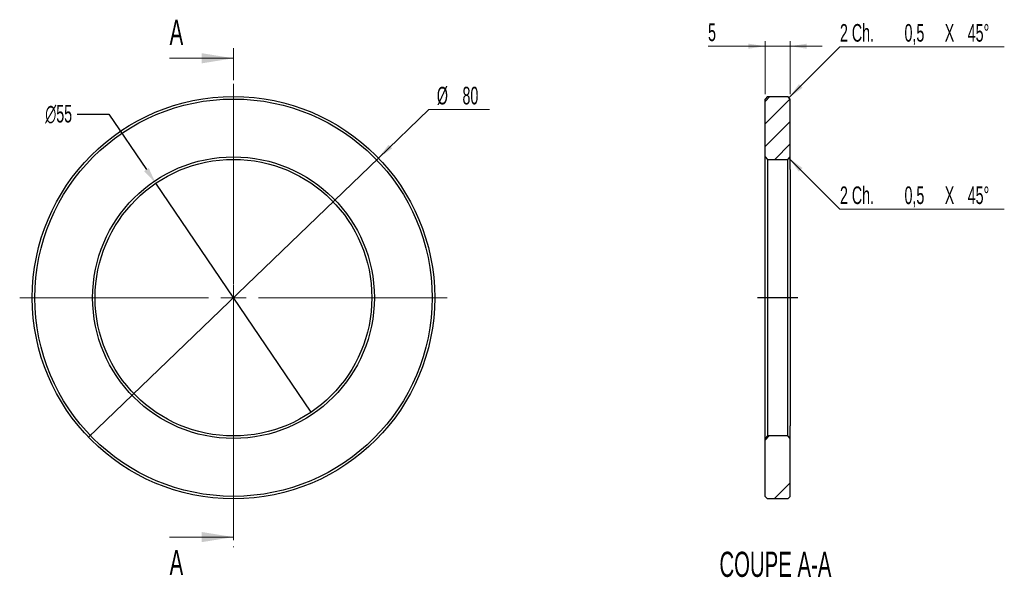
# Model space of a CAD drawing. Header units: millimetres. Extents: x 80 to 276, y 133 to 244.
import ezdxf

# ---------------------------------------------------------------- set-up
doc = ezdxf.new("R2010")
doc.units = ezdxf.units.MM
doc.header["$PDSIZE"] = -1
doc.linetypes.add('CENTER', pattern=[10.16, 6.35, -1.27, 1.27, -1.27])
doc.linetypes.add('CENTERX2', pattern=[20.32, 12.7, -2.54, 2.54, -2.54])
doc.styles.add('SLDTEXTSTYLE1', font='TXT', dxfattribs={"width": 0.605})
doc.dimstyles.new('SLDDIMSTYLE0', dxfattribs={"dimtxt": 3.5, "dimasz": 3.302, "dimexe": 0, "dimexo": 0.0625, "dimgap": 0.875, "dimtad": 0, "dimtih": 1, "dimtoh": 1, "dimrnd": 1e-09, "dimzin": 12, "dimdsep": 46, "dimtxsty": 'SLDTEXTSTYLE1', "dimblk1": 'NONE', "dimsah": 1, "dimcen": 0, "dimadec": 0, "dimazin": 3, "dimtfac": 1, "dimtmove": 0, "dimatfit": 3, "dimldrblk": 'NONE', "dimfxl": 1, "dimfrac": 2, "dimtolj": 1, "dimtzin": 12, "dimarcsym": 0})
doc.dimstyles.new('SLDDIMSTYLE1', dxfattribs={"dimtxt": 3.5, "dimasz": 3.302, "dimexe": 0, "dimexo": 0.0625, "dimgap": 0.875, "dimtad": 1, "dimrnd": 1e-09, "dimzin": 12, "dimdsep": 46, "dimtxsty": 'SLDTEXTSTYLE1', "dimsah": 1, "dimcen": 0.09, "dimadec": 0, "dimazin": 3, "dimtfac": 1, "dimtmove": 0, "dimatfit": 0, "dimfxl": 1, "dimfrac": 2, "dimtolj": 1, "dimtzin": 12, "dimarcsym": 0})

# ---------------------------------------------------------------- blocks, each defined once
blk = doc.blocks.new('_D')
at = {"color": 7, "linetype": 'Continuous', "lineweight": 0, "transparency": 16777216}
for p, q in [((151.14, 216.73), (161.17, 226.39)), ((161.17, 226.39), (173.21, 226.39)), ((93.53, 161.22), (151.14, 216.73))]:
    blk.add_line(p, q, dxfattribs=at)
at = {"color": 7, "linetype": 'Continuous', "lineweight": 18, "transparency": 16777216}
blk.add_solid([(151.14, 216.73), (153.87, 218.65), (153.17, 219.39)], dxfattribs=at)
at = {"color": 7, "linetype": 'Continuous', "lineweight": 18, "transparency": 16777216, "char_height": 3.5, "attachment_point": 1, "style": 'SLDTEXTSTYLE1'}
for s, insert in [('%%c', (162.76, 230.9)), ('80', (167.86, 230.91))]:
    blk.add_mtext(s, dxfattribs=dict(at, insert=insert))
blk = doc.blocks.new('_None')
blk = doc.blocks.new('SW_CENTERMARKSYMBOL_0')
at = {"color": 0, "linetype": 'Continuous', "lineweight": 18}
for p, q in [((0, 5), (0, 42.5)), ((0, 0), (0, 2.5)), ((-5, 0), (-42.5, 0)), ((0, 0), (-2.5, 0)), ((0, 0), (0, -2.5)), ((0, 0), (2.5, 0)), ((5, 0), (42.5, 0)), ((0, -5), (0, -42.5))]:
    blk.add_line(p, q, dxfattribs=at)
blk = doc.blocks.new('SW_CENTERMARKSYMBOL_1')
at = {"color": 0, "linetype": 'Continuous', "lineweight": 18}
for p, q in [((0, 5), (0, 42.5)), ((0, 0), (0, 2.5)), ((-5, 0), (-42.5, 0)), ((0, 0), (-2.5, 0)), ((0, 0), (0, -2.5)), ((0, 0), (2.5, 0)), ((5, 0), (42.5, 0)), ((0, -5), (0, -42.5))]:
    blk.add_line(p, q, dxfattribs=at)
blk = doc.blocks.new('_D_2')
at = {"color": 7, "linetype": 'Continuous', "lineweight": 0, "transparency": 16777216}
for p, q in [((228, 238.97), (216.67, 238.97)), ((228, 229.47), (228, 239.97)), ((228, 238.97), (233, 238.97)), ((233, 229.47), (233, 239.97)), ((233, 238.97), (239.35, 238.97))]:
    blk.add_line(p, q, dxfattribs=at)
at = {"color": 7, "linetype": 'Continuous', "lineweight": 18, "transparency": 16777216}
for points in [[(228, 238.97), (224.7, 239.48), (224.7, 238.47)], [(233, 238.97), (236.3, 238.47), (236.3, 239.48)]]:
    blk.add_solid(points, dxfattribs=at)
at = {"color": 7, "linetype": 'Continuous', "lineweight": 18, "transparency": 16777216, "insert": (216.67, 243.49), "char_height": 3.5, "attachment_point": 1, "style": 'SLDTEXTSTYLE1'}
blk.add_mtext('5', dxfattribs=at)
blk = doc.blocks.new('SW_CHAMFER_DIMENSION_0')
at = {"color": 0, "linetype": 'Continuous', "lineweight": 0}
for p, q in [((-10.15, -10.15), (0, 0)), ((0, 0), (32.67, 0))]:
    blk.add_line(p, q, dxfattribs=at)
at = {"color": 0, "linetype": 'Continuous', "lineweight": 18}
blk.add_solid([(-10.15, -10.15), (-7.45, -8.17), (-8.17, -7.45)], dxfattribs=at)
at = {"color": 0, "linetype": 'Continuous', "lineweight": 18, "char_height": 3.5, "attachment_point": 1, "style": 'SLDTEXTSTYLE1'}
for s, insert in [('2 Ch.', (0, 4.51)), ('0,5', (12.83, 4.51)), ('X', (20.83, 4.51)), ('45°', (25.39, 4.51))]:
    blk.add_mtext(s, dxfattribs=dict(at, insert=insert))
blk = doc.blocks.new('SW_CHAMFER_DIMENSION_1')
at = {"color": 0, "linetype": 'Continuous', "lineweight": 0}
for p, q in [((-10.15, 10.15), (0, 0)), ((0, 0), (32.67, 0))]:
    blk.add_line(p, q, dxfattribs=at)
at = {"color": 0, "linetype": 'Continuous', "lineweight": 18}
blk.add_solid([(-10.15, 10.15), (-8.17, 7.45), (-7.45, 8.17)], dxfattribs=at)
at = {"color": 0, "linetype": 'Continuous', "lineweight": 18, "char_height": 3.5, "attachment_point": 1, "style": 'SLDTEXTSTYLE1'}
for s, insert in [('2 Ch.', (0, 4.51)), ('0,5', (12.83, 4.51)), ('X', (20.83, 4.51)), ('45°', (25.39, 4.51))]:
    blk.add_mtext(s, dxfattribs=dict(at, insert=insert))
blk = doc.blocks.new('*D37')
at = {"color": 0, "linetype": 'Continuous', "lineweight": -2, "transparency": 16777216}
for p, q in [((91.28, 225.44), (97.56, 225.44)), ((97.56, 225.44), (105.02, 214.45)), ((137.79, 166.23), (106.88, 211.72))]:
    blk.add_line(p, q, dxfattribs=at)
at = {"color": 0, "linetype": 'Continuous', "transparency": 16777216}
blk.add_solid([(105.48, 214.76), (104.57, 214.14), (106.88, 211.72)], dxfattribs=at)
at = {"layer": 'Defpoints', "color": 0, "linetype": 'Continuous', "transparency": 16777216}
for p in [(106.88, 211.72), (137.79, 166.23)]:
    blk.add_point(p, dxfattribs=at)
at = {"color": 0, "linetype": 'Continuous', "lineweight": 18, "transparency": 16777216, "insert": (87.58, 225.44), "char_height": 3.5, "attachment_point": 5, "style": 'SLDTEXTSTYLE1'}
blk.add_mtext('\\A1;∅55', dxfattribs=at)

msp = doc.modelspace()

# ---------------------------------------------------------------- hatches: boundary and pattern name
at = {"linetype": 'Continuous', "lineweight": 18}
h = msp.add_hatch(dxfattribs=at)
h.set_pattern_fill('ANSI34', angle=3e-322, style=0)
h.paths.add_polyline_path([(232.502, 228.974), (228.502, 228.974), (228.002, 228.474), (228.002, 216.974), (228.502, 216.474), (232.502, 216.474), (233.002, 216.974), (233.002, 228.474)])
h = msp.add_hatch(dxfattribs=at)
h.set_pattern_fill('ANSI34', angle=3e-322, style=0)
h.paths.add_polyline_path([(228.002, 160.974), (228.002, 149.474), (228.502, 148.974), (232.502, 148.974), (233.002, 149.474), (233.002, 160.974), (232.502, 161.474), (228.502, 161.474)])

# ---------------------------------------------------------------- linework, layer by layer
at = {"color": 7, "linetype": 'CENTER', "lineweight": 18}
msp.add_line((122.335, 238.574), (122.335, 139.374), dxfattribs=at)
at = {"color": 7, "linetype": 'Continuous', "lineweight": 18}
for p, q in [((109.635, 236.574), (122.335, 236.574)), ((109.635, 141.374), (122.335, 141.374))]:
    msp.add_line(p, q, dxfattribs=at)
at = {"color": 7, "linetype": 'Continuous', "lineweight": 25}
for p, q in [((228.502, 228.974), (228.002, 228.474)), ((228.002, 214.474), (228.002, 228.474)), ((228.502, 228.974), (232.502, 228.974)), ((233.002, 228.474), (232.502, 228.974)), ((233.002, 214.474), (233.002, 228.474)), ((228.002, 216.974), (228.502, 216.474)), ((228.502, 216.474), (228.502, 161.474)), ((228.502, 216.474), (232.502, 216.474)), ((232.502, 216.474), (233.002, 216.974)), ((232.502, 161.474), (232.502, 216.474)), ((228.002, 163.474), (228.002, 214.474)), ((233.002, 214.474), (233.002, 163.474)), ((228.002, 149.474), (228.002, 163.474)), ((233.002, 149.474), (233.002, 163.474)), ((228.502, 161.474), (228.002, 160.974)), ((232.502, 161.474), (228.502, 161.474)), ((233.002, 160.974), (232.502, 161.474)), ((228.002, 149.474), (228.502, 148.974)), ((232.502, 148.974), (228.502, 148.974)), ((232.502, 148.974), (233.002, 149.474))]:
    msp.add_line(p, q, dxfattribs=at)
at = {"color": 8, "linetype": 'CENTERX2'}
msp.add_line((234.502, 188.974), (226.502, 188.974), dxfattribs=at)
at = {"color": 7, "linetype": 'Continuous', "lineweight": 25}
for radius in [40, 39.5, 28, 27.5]:
    msp.add_circle((122.335, 188.974), radius, dxfattribs=at)
at = {"color": 7, "linetype": 'Continuous', "lineweight": 18}
for points in [[(122.335, 236.574), (115.985, 237.59), (115.985, 235.558)], [(122.335, 141.374), (115.985, 142.39), (115.985, 140.358)]]:
    msp.add_solid(points, dxfattribs=at)

# ---------------------------------------------------------------- block references
for name, p in [('SW_CHAMFER_DIMENSION_0', (242.898, 238.87)), ('SW_CHAMFER_DIMENSION_1', (242.898, 206.579))]:
    msp.add_blockref(name, p, dxfattribs=at)
at = {"color": 8, "linetype": 'Continuous'}
for name in ['SW_CENTERMARKSYMBOL_0', 'SW_CENTERMARKSYMBOL_1']:
    msp.add_blockref(name, (122.335, 188.974), dxfattribs=at)

# ---------------------------------------------------------------- texts
at = {"color": 7, "linetype": 'Continuous', "char_height": 5, "attachment_point": 1, "style": 'SLDTEXTSTYLE1'}
for insert in [(109.635, 244.247), (109.635, 138.82)]:
    msp.add_mtext('A', dxfattribs=dict(at, insert=insert))
at = {"color": 7, "linetype": 'Continuous', "lineweight": 18, "insert": (230.063, 138.461), "char_height": 5, "attachment_point": 2, "style": 'SLDTEXTSTYLE1'}
msp.add_mtext('COUPE A-A', dxfattribs=at)

# ---------------------------------------------------------------- dimensions: what is measured, and where the dimension line sits
at = {"color": 7, "linetype": 'Continuous', "lineweight": 18}
dim = msp.add_linear_dim(base=(233.002, 238.974), p1=(228.002, 228.474), p2=(233.002, 228.474), dimstyle='SLDDIMSTYLE1', dxfattribs=at)
dim.commit()
dim.dimension.update_dxf_attribs({"geometry": '_D_2', "text_midpoint": (218.002, 238.974), "dimtype": 160})
for p1, p2, picture, middle in [((93.53, 161.221), (151.14, 216.728), '_D', (167.983, 229.164)), ((137.79, 166.228), (106.879, 211.721), '*D37', (87.578, 225.436))]:
    dim = msp.add_diameter_dim_2p(p1=p1, p2=p2, dimstyle='SLDDIMSTYLE0', dxfattribs=at)
    dim.commit()
    dim.dimension.update_dxf_attribs({"geometry": picture, "text_midpoint": middle, "dimtype": 163})

doc.saveas('drawing.dxf')
